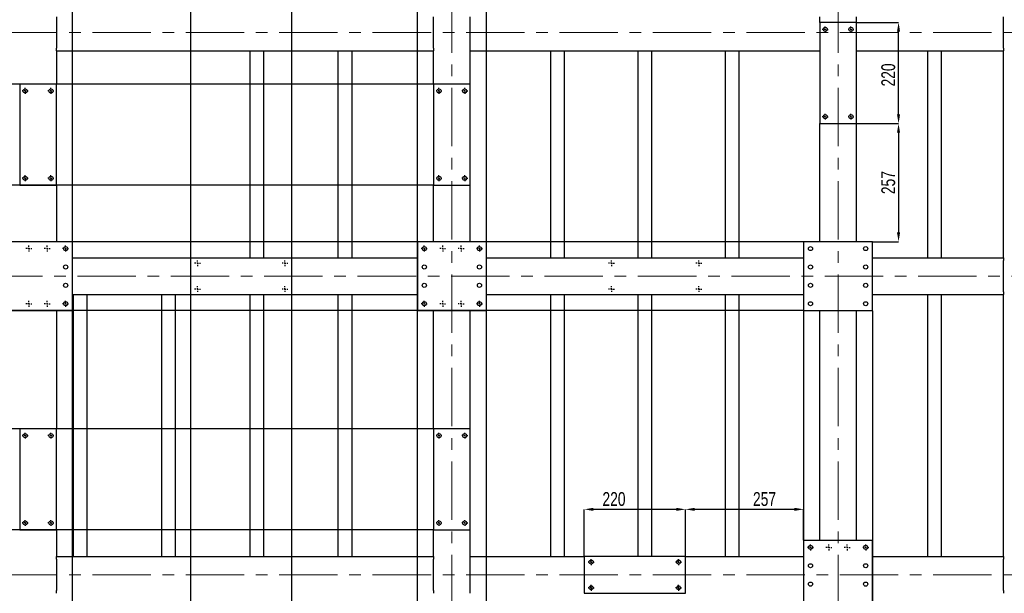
# Model space of a CAD drawing. Header units: millimetres. Extents: x 0 to 841, y 0 to 594.
# Tile 20 of 22: x 511 to 725, y 343 to 468. Entities that reach past the tile are written whole.
import ezdxf

# ---------------------------------------------------------------- set-up
doc = ezdxf.new("R2010")
doc.units = ezdxf.units.MM
doc.header["$PDSIZE"] = -1
doc.linetypes.add('CENTERX2', pattern=[20.32, 12.7, -2.54, 2.54, -2.54])
doc.layers.add('COTES', color=1, linetype='Continuous')
doc.layers.add('TRAIT-MIXTES', color=3, linetype='CENTERX2')
doc.layers.add('TRAIT-FORT', color=4, linetype='Continuous', lineweight=25)
doc.styles.add('SLDTEXTSTYLE0', font='TXT', dxfattribs={"width": 0.75})
doc.dimstyles.new('SLDDIMSTYLE2', dxfattribs={"dimtxt": 3, "dimasz": 2, "dimexe": 0, "dimexo": 0.0625, "dimgap": 0.75, "dimtad": 1, "dimdec": 0, "dimlfac": 10, "dimrnd": 1e-09, "dimzin": 12, "dimdsep": 46, "dimtxsty": 'SLDTEXTSTYLE0', "dimsah": 1, "dimcen": 0.09, "dimadec": 0, "dimazin": 3, "dimtfac": 1, "dimtdec": 0, "dimtofl": 0, "dimtmove": 0, "dimatfit": 3, "dimfxl": 1, "dimfrac": 2, "dimtolj": 1, "dimtzin": 12, "dimarcsym": 0})
doc.dimstyles.new('SLDDIMSTYLE3', dxfattribs={"dimtxt": 3, "dimasz": 2, "dimexe": 0, "dimexo": 0.0625, "dimgap": 0.75, "dimtad": 1, "dimdec": 0, "dimlfac": 10, "dimrnd": 1e-09, "dimzin": 12, "dimdsep": 46, "dimtxsty": 'SLDTEXTSTYLE0', "dimsah": 1, "dimcen": 0.09, "dimadec": 0, "dimazin": 3, "dimtfac": 1, "dimtdec": 0, "dimtmove": 0, "dimatfit": 0, "dimfxl": 1, "dimfrac": 2, "dimtolj": 1, "dimtzin": 12, "dimarcsym": 0})

# ---------------------------------------------------------------- blocks, each defined once
blk = doc.blocks.new('_D_31')
at = {"layer": 'COTES', "color": 0, "lineweight": -2, "transparency": 16777216}
for p, q in [((547.97, 269.16), (547.97, 505.94)), ((567.97, 505.94), (549.97, 505.94)), ((569.97, 269.16), (569.97, 505.94))]:
    blk.add_line(p, q, dxfattribs=at)
at = {"layer": 'COTES', "color": 0, "transparency": 16777216}
for points in [[(549.97, 506.27), (549.97, 505.61), (547.97, 505.94)], [(567.97, 506.27), (567.97, 505.61), (569.97, 505.94)]]:
    blk.add_solid(points, dxfattribs=at)
at = {"layer": 'Defpoints', "color": 0, "transparency": 16777216}
for p in [(547.97, 505.94), (547.97, 269.1), (569.97, 269.1)]:
    blk.add_point(p, dxfattribs=at)
at = {"layer": 'COTES', "color": 0, "transparency": 16777216, "insert": (558.97, 509.69), "char_height": 3, "attachment_point": 2, "style": 'SLDTEXTSTYLE0'}
blk.add_mtext('\\A1;220', dxfattribs=at)
blk = doc.blocks.new('_D_34')
at = {"layer": 'COTES', "color": 0, "lineweight": -2, "transparency": 16777216}
for p, q in [((600.71, 378.9), (497.27, 378.9)), ((497.27, 376.9), (497.27, 358.9)), ((600.71, 356.9), (497.27, 356.9))]:
    blk.add_line(p, q, dxfattribs=at)
at = {"layer": 'COTES', "color": 0, "transparency": 16777216}
for points in [[(496.94, 376.9), (497.61, 376.9), (497.27, 378.9)], [(496.94, 358.9), (497.61, 358.9), (497.27, 356.9)]]:
    blk.add_solid(points, dxfattribs=at)
at = {"layer": 'Defpoints', "color": 0, "transparency": 16777216}
for p in [(600.77, 378.9), (497.27, 356.9), (600.77, 356.9)]:
    blk.add_point(p, dxfattribs=at)
at = {"layer": 'COTES', "color": 0, "transparency": 16777216, "insert": (493.52, 367.9), "char_height": 3, "attachment_point": 2, "rotation": 90, "style": 'SLDTEXTSTYLE0'}
blk.add_mtext('\\A1;220', dxfattribs=at)
blk = doc.blocks.new('_D_36')
at = {"layer": 'COTES', "color": 0, "lineweight": -2, "transparency": 16777216}
for p, q in [((692.84, 467.3), (701.92, 467.3)), ((701.92, 447.3), (701.92, 465.3)), ((692.84, 445.3), (701.92, 445.3))]:
    blk.add_line(p, q, dxfattribs=at)
at = {"layer": 'COTES', "color": 0, "transparency": 16777216}
for points in [[(701.58, 465.3), (702.25, 465.3), (701.92, 467.3)], [(701.58, 447.3), (702.25, 447.3), (701.92, 445.3)]]:
    blk.add_solid(points, dxfattribs=at)
at = {"layer": 'Defpoints', "color": 0, "transparency": 16777216}
for p in [(692.77, 467.3), (701.92, 467.3), (692.77, 445.3)]:
    blk.add_point(p, dxfattribs=at)
at = {"layer": 'COTES', "color": 0, "transparency": 16777216, "insert": (698.17, 455.88), "char_height": 3, "attachment_point": 2, "rotation": 90, "style": 'SLDTEXTSTYLE0'}
blk.add_mtext('\\A1;220', dxfattribs=at)
blk = doc.blocks.new('_D_40')
at = {"layer": 'COTES', "color": 0, "lineweight": -2, "transparency": 16777216}
for p, q in [((597.27, 292.66), (597.27, 505.94)), ((610.27, 505.94), (599.27, 505.94)), ((612.27, 292.66), (612.27, 505.94))]:
    blk.add_line(p, q, dxfattribs=at)
at = {"layer": 'COTES', "color": 0, "transparency": 16777216}
for points in [[(599.27, 506.27), (599.27, 505.61), (597.27, 505.94)], [(610.27, 506.27), (610.27, 505.61), (612.27, 505.94)]]:
    blk.add_solid(points, dxfattribs=at)
at = {"layer": 'Defpoints', "color": 0, "transparency": 16777216}
for p in [(597.27, 505.94), (597.27, 292.6), (612.27, 292.6)]:
    blk.add_point(p, dxfattribs=at)
at = {"layer": 'COTES', "color": 0, "transparency": 16777216, "insert": (604.77, 509.69), "char_height": 3, "attachment_point": 2, "style": 'SLDTEXTSTYLE0'}
blk.add_mtext('\\A1;=150=', dxfattribs=at)
blk = doc.blocks.new('_D_41')
at = {"layer": 'COTES', "color": 0, "lineweight": -2, "transparency": 16777216}
for p, q in [((507.27, 272.66), (507.27, 505.94)), ((520.27, 505.94), (509.27, 505.94)), ((522.27, 272.66), (522.27, 505.94))]:
    blk.add_line(p, q, dxfattribs=at)
at = {"layer": 'COTES', "color": 0, "transparency": 16777216}
for points in [[(509.27, 506.27), (509.27, 505.61), (507.27, 505.94)], [(520.27, 506.27), (520.27, 505.61), (522.27, 505.94)]]:
    blk.add_solid(points, dxfattribs=at)
at = {"layer": 'Defpoints', "color": 0, "transparency": 16777216}
for p in [(507.27, 505.94), (507.27, 272.6), (522.27, 272.6)]:
    blk.add_point(p, dxfattribs=at)
at = {"layer": 'COTES', "color": 0, "transparency": 16777216, "insert": (514.77, 509.69), "char_height": 3, "attachment_point": 2, "style": 'SLDTEXTSTYLE0'}
blk.add_mtext('\\A1;=150=', dxfattribs=at)
blk = doc.blocks.new('_D_45')
at = {"layer": 'COTES', "color": 0, "lineweight": -2, "transparency": 16777216}
for p, q in [((681.27, 404.54), (681.27, 245.32)), ((696.27, 404.54), (696.27, 245.32)), ((683.27, 245.32), (694.27, 245.32))]:
    blk.add_line(p, q, dxfattribs=at)
at = {"layer": 'COTES', "color": 0, "transparency": 16777216}
for points in [[(683.27, 245.66), (683.27, 244.99), (681.27, 245.32)], [(694.27, 245.66), (694.27, 244.99), (696.27, 245.32)]]:
    blk.add_solid(points, dxfattribs=at)
at = {"layer": 'Defpoints', "color": 0, "transparency": 16777216}
for p in [(681.27, 404.6), (696.27, 404.6), (696.27, 245.32)]:
    blk.add_point(p, dxfattribs=at)
at = {"layer": 'COTES', "color": 0, "transparency": 16777216, "insert": (688.77, 249.07), "char_height": 3, "attachment_point": 2, "style": 'SLDTEXTSTYLE0'}
blk.add_mtext('\\A1;=150=', dxfattribs=at)
blk = doc.blocks.new('_D_50')
at = {"layer": 'COTES', "color": 0, "lineweight": -2, "transparency": 16777216}
for p, q in [((633.57, 351.16), (633.57, 361.37)), ((653.57, 361.37), (635.57, 361.37)), ((655.57, 351.16), (655.57, 361.37))]:
    blk.add_line(p, q, dxfattribs=at)
at = {"layer": 'COTES', "color": 0, "transparency": 16777216}
for points in [[(635.57, 361.7), (635.57, 361.03), (633.57, 361.37)], [(653.57, 361.7), (653.57, 361.03), (655.57, 361.37)]]:
    blk.add_solid(points, dxfattribs=at)
at = {"layer": 'Defpoints', "color": 0, "transparency": 16777216}
for p in [(633.57, 361.37), (633.57, 351.1), (655.57, 351.1)]:
    blk.add_point(p, dxfattribs=at)
at = {"layer": 'COTES', "color": 0, "transparency": 16777216, "insert": (640.03, 365.12), "char_height": 3, "attachment_point": 2, "style": 'SLDTEXTSTYLE0'}
blk.add_mtext('\\A1;220', dxfattribs=at)
blk = doc.blocks.new('_D_51')
at = {"layer": 'COTES', "color": 0, "lineweight": -2, "transparency": 16777216}
for p, q in [((655.57, 351.16), (655.57, 361.37)), ((679.27, 361.37), (657.57, 361.37)), ((681.27, 354.66), (681.27, 361.37))]:
    blk.add_line(p, q, dxfattribs=at)
at = {"layer": 'COTES', "color": 0, "transparency": 16777216}
for points in [[(657.57, 361.7), (657.57, 361.03), (655.57, 361.37)], [(679.27, 361.7), (679.27, 361.03), (681.27, 361.37)]]:
    blk.add_solid(points, dxfattribs=at)
at = {"layer": 'Defpoints', "color": 0, "transparency": 16777216}
for p in [(655.57, 361.37), (681.27, 354.6), (655.57, 351.1)]:
    blk.add_point(p, dxfattribs=at)
at = {"layer": 'COTES', "color": 0, "transparency": 16777216, "insert": (672.77, 365.12), "char_height": 3, "attachment_point": 2, "style": 'SLDTEXTSTYLE0'}
blk.add_mtext('\\A1;257', dxfattribs=at)
blk = doc.blocks.new('_D_53')
at = {"layer": 'COTES', "color": 0, "lineweight": -2, "transparency": 16777216}
for p, q in [((600.71, 453.9), (497.27, 453.9)), ((497.27, 451.9), (497.27, 433.9)), ((600.71, 431.9), (497.27, 431.9))]:
    blk.add_line(p, q, dxfattribs=at)
at = {"layer": 'COTES', "color": 0, "transparency": 16777216}
for points in [[(496.94, 451.9), (497.61, 451.9), (497.27, 453.9)], [(496.94, 433.9), (497.61, 433.9), (497.27, 431.9)]]:
    blk.add_solid(points, dxfattribs=at)
at = {"layer": 'Defpoints', "color": 0, "transparency": 16777216}
for p in [(600.77, 453.9), (497.27, 431.9), (600.77, 431.9)]:
    blk.add_point(p, dxfattribs=at)
at = {"layer": 'COTES', "color": 0, "transparency": 16777216, "insert": (493.52, 442.9), "char_height": 3, "attachment_point": 2, "rotation": 90, "style": 'SLDTEXTSTYLE0'}
blk.add_mtext('\\A1;220', dxfattribs=at)
blk = doc.blocks.new('_D_55')
at = {"layer": 'COTES', "color": 0, "lineweight": -2, "transparency": 16777216}
for p, q in [((681.21, 419.6), (497.27, 419.6)), ((497.27, 417.6), (497.27, 406.6)), ((681.21, 404.6), (497.27, 404.6))]:
    blk.add_line(p, q, dxfattribs=at)
at = {"layer": 'COTES', "color": 0, "transparency": 16777216}
for points in [[(496.94, 417.6), (497.61, 417.6), (497.27, 419.6)], [(496.94, 406.6), (497.61, 406.6), (497.27, 404.6)]]:
    blk.add_solid(points, dxfattribs=at)
at = {"layer": 'Defpoints', "color": 0, "transparency": 16777216}
for p in [(681.27, 419.6), (497.27, 404.6), (681.27, 404.6)]:
    blk.add_point(p, dxfattribs=at)
at = {"layer": 'COTES', "color": 0, "transparency": 16777216, "insert": (493.52, 412.1), "char_height": 3, "attachment_point": 2, "rotation": 90, "style": 'SLDTEXTSTYLE0'}
blk.add_mtext('\\A1;=150=', dxfattribs=at)
blk = doc.blocks.new('_D_58')
at = {"layer": 'COTES', "color": 0, "lineweight": -2, "transparency": 16777216}
for p, q in [((692.84, 445.3), (701.92, 445.3)), ((701.92, 443.3), (701.92, 421.6)), ((696.34, 419.6), (701.92, 419.6))]:
    blk.add_line(p, q, dxfattribs=at)
at = {"layer": 'COTES', "color": 0, "transparency": 16777216}
for points in [[(701.58, 443.3), (702.25, 443.3), (701.92, 445.3)], [(701.58, 421.6), (702.25, 421.6), (701.92, 419.6)]]:
    blk.add_solid(points, dxfattribs=at)
at = {"layer": 'Defpoints', "color": 0, "transparency": 16777216}
for p in [(692.77, 445.3), (696.27, 419.6), (701.92, 419.6)]:
    blk.add_point(p, dxfattribs=at)
at = {"layer": 'COTES', "color": 0, "transparency": 16777216, "insert": (698.17, 432.45), "char_height": 3, "attachment_point": 2, "rotation": 90, "style": 'SLDTEXTSTYLE0'}
blk.add_mtext('\\A1;257', dxfattribs=at)
blk = doc.blocks.new('_D_62')
at = {"layer": 'COTES', "color": 0, "lineweight": -2, "transparency": 16777216}
for p, q in [((699.64, 491.1), (762.94, 491.1)), ((762.94, 489.1), (762.94, 383.6)), ((732.34, 381.6), (762.94, 381.6))]:
    blk.add_line(p, q, dxfattribs=at)
at = {"layer": 'COTES', "color": 0, "transparency": 16777216}
for points in [[(762.6, 489.1), (763.27, 489.1), (762.94, 491.1)], [(762.6, 383.6), (763.27, 383.6), (762.94, 381.6)]]:
    blk.add_solid(points, dxfattribs=at)
at = {"layer": 'Defpoints', "color": 0, "transparency": 16777216}
for p in [(699.57, 491.1), (732.27, 381.6), (762.94, 381.6)]:
    blk.add_point(p, dxfattribs=at)
at = {"layer": 'COTES', "color": 0, "transparency": 16777216, "insert": (759.19, 436.35), "char_height": 3, "attachment_point": 2, "rotation": 90, "style": 'SLDTEXTSTYLE0'}
blk.add_mtext('\\A1;1095', dxfattribs=at)
blk = doc.blocks.new('SW_CENTERMARKSYMBOL_12')
at = {"layer": 'TRAIT-MIXTES', "color": 0}
for p, q in [((-0.4, 0), (-0.65, 0)), ((0, 0), (-0.2, 0)), ((0, 0.4), (0, 0.65)), ((0, 0), (0, 0.2)), ((0, 0), (0, -0.2)), ((0, 0), (0.2, 0)), ((0.4, 0), (0.65, 0)), ((0, -0.4), (0, -0.65))]:
    blk.add_line(p, q, dxfattribs=at)
blk = doc.blocks.new('SW_CENTERMARKSYMBOL_13')
at = {"layer": 'TRAIT-MIXTES', "color": 0}
for p, q in [((-0.4, 0), (-0.65, 0)), ((0, 0), (-0.2, 0)), ((0, 0.4), (0, 0.65)), ((0, 0), (0, 0.2)), ((0, 0), (0, -0.2)), ((0, 0), (0.2, 0)), ((0.4, 0), (0.65, 0)), ((0, -0.4), (0, -0.65))]:
    blk.add_line(p, q, dxfattribs=at)
blk = doc.blocks.new('SW_CENTERMARKSYMBOL_18')
at = {"layer": 'TRAIT-MIXTES', "color": 0}
for p, q in [((-0.4, 0), (-0.65, 0)), ((0, 0), (-0.2, 0)), ((0, 0.4), (0, 0.65)), ((0, 0), (0, 0.2)), ((0, 0), (0, -0.2)), ((0, 0), (0.2, 0)), ((0.4, 0), (0.65, 0)), ((0, -0.4), (0, -0.65))]:
    blk.add_line(p, q, dxfattribs=at)
blk = doc.blocks.new('SW_CENTERMARKSYMBOL_19')
at = {"layer": 'TRAIT-MIXTES', "color": 0}
for p, q in [((-0.4, 0), (-0.65, 0)), ((0, 0), (-0.2, 0)), ((0, 0.4), (0, 0.65)), ((0, 0), (0, 0.2)), ((0, 0), (0, -0.2)), ((0, 0), (0.2, 0)), ((0.4, 0), (0.65, 0)), ((0, -0.4), (0, -0.65))]:
    blk.add_line(p, q, dxfattribs=at)
blk = doc.blocks.new('SW_CENTERMARKSYMBOL_46')
at = {"layer": 'TRAIT-MIXTES', "color": 0}
for p, q in [((-0.4, 0), (-0.64, 0)), ((0, 0), (-0.2, 0)), ((0, 0.4), (0, 0.64)), ((0, 0), (0, 0.2)), ((0, 0), (0, -0.2)), ((0, 0), (0.2, 0)), ((0.4, 0), (0.64, 0)), ((0, -0.4), (0, -0.64))]:
    blk.add_line(p, q, dxfattribs=at)
blk = doc.blocks.new('SW_CENTERMARKSYMBOL_47')
at = {"layer": 'TRAIT-MIXTES', "color": 0}
for p, q in [((-0.4, 0), (-0.64, 0)), ((0, 0), (-0.2, 0)), ((0, 0.4), (0, 0.64)), ((0, 0), (0, 0.2)), ((0, 0), (0, -0.2)), ((0, 0), (0.2, 0)), ((0.4, 0), (0.64, 0)), ((0, -0.4), (0, -0.64))]:
    blk.add_line(p, q, dxfattribs=at)
blk = doc.blocks.new('SW_CENTERMARKSYMBOL_48')
at = {"layer": 'TRAIT-MIXTES', "color": 0}
for p, q in [((-0.4, 0), (-0.64, 0)), ((0, 0), (-0.2, 0)), ((0, 0.4), (0, 0.64)), ((0, 0), (0, 0.2)), ((0, 0), (0, -0.2)), ((0, 0), (0.2, 0)), ((0.4, 0), (0.64, 0)), ((0, -0.4), (0, -0.64))]:
    blk.add_line(p, q, dxfattribs=at)
blk = doc.blocks.new('SW_CENTERMARKSYMBOL_49')
at = {"layer": 'TRAIT-MIXTES', "color": 0}
for p, q in [((-0.4, 0), (-0.64, 0)), ((0, 0), (-0.2, 0)), ((0, 0.4), (0, 0.64)), ((0, 0), (0, 0.2)), ((0, 0), (0, -0.2)), ((0, 0), (0.2, 0)), ((0.4, 0), (0.64, 0)), ((0, -0.4), (0, -0.64))]:
    blk.add_line(p, q, dxfattribs=at)
blk = doc.blocks.new('SW_CENTERMARKSYMBOL_58')
at = {"layer": 'TRAIT-MIXTES', "color": 0}
for p, q in [((-0.4, 0), (-0.64, 0)), ((0, 0), (-0.2, 0)), ((0, 0.4), (0, 0.64)), ((0, 0), (0, 0.2)), ((0, 0), (0, -0.2)), ((0, 0), (0.2, 0)), ((0.4, 0), (0.64, 0)), ((0, -0.4), (0, -0.64))]:
    blk.add_line(p, q, dxfattribs=at)
blk = doc.blocks.new('SW_CENTERMARKSYMBOL_59')
at = {"layer": 'TRAIT-MIXTES', "color": 0}
for p, q in [((-0.4, 0), (-0.64, 0)), ((0, 0), (-0.2, 0)), ((0, 0.4), (0, 0.64)), ((0, 0), (0, 0.2)), ((0, 0), (0, -0.2)), ((0, 0), (0.2, 0)), ((0.4, 0), (0.64, 0)), ((0, -0.4), (0, -0.64))]:
    blk.add_line(p, q, dxfattribs=at)
blk = doc.blocks.new('SW_CENTERMARKSYMBOL_60')
at = {"layer": 'TRAIT-MIXTES', "color": 0}
for p, q in [((-0.4, 0), (-0.64, 0)), ((0, 0), (-0.2, 0)), ((0, 0.4), (0, 0.64)), ((0, 0), (0, 0.2)), ((0, 0), (0, -0.2)), ((0, 0), (0.2, 0)), ((0.4, 0), (0.64, 0)), ((0, -0.4), (0, -0.64))]:
    blk.add_line(p, q, dxfattribs=at)
blk = doc.blocks.new('SW_CENTERMARKSYMBOL_61')
at = {"layer": 'TRAIT-MIXTES', "color": 0}
for p, q in [((-0.4, 0), (-0.64, 0)), ((0, 0), (-0.2, 0)), ((0, 0.4), (0, 0.64)), ((0, 0), (0, 0.2)), ((0, 0), (0, -0.2)), ((0, 0), (0.2, 0)), ((0.4, 0), (0.64, 0)), ((0, -0.4), (0, -0.64))]:
    blk.add_line(p, q, dxfattribs=at)
blk = doc.blocks.new('SW_CENTERMARKSYMBOL_62')
at = {"layer": 'TRAIT-MIXTES', "color": 0}
for p, q in [((-0.4, 0), (-0.64, 0)), ((0, 0), (-0.2, 0)), ((0, 0.4), (0, 0.64)), ((0, 0), (0, 0.2)), ((0, 0), (0, -0.2)), ((0, 0), (0.2, 0)), ((0.4, 0), (0.64, 0)), ((0, -0.4), (0, -0.64))]:
    blk.add_line(p, q, dxfattribs=at)
blk = doc.blocks.new('SW_CENTERMARKSYMBOL_63')
at = {"layer": 'TRAIT-MIXTES', "color": 0}
for p, q in [((-0.4, 0), (-0.64, 0)), ((0, 0), (-0.2, 0)), ((0, 0.4), (0, 0.64)), ((0, 0), (0, 0.2)), ((0, 0), (0, -0.2)), ((0, 0), (0.2, 0)), ((0.4, 0), (0.64, 0)), ((0, -0.4), (0, -0.64))]:
    blk.add_line(p, q, dxfattribs=at)
blk = doc.blocks.new('SW_CENTERMARKSYMBOL_64')
at = {"layer": 'TRAIT-MIXTES', "color": 0}
for p, q in [((-0.4, 0), (-0.64, 0)), ((0, 0), (-0.2, 0)), ((0, 0.4), (0, 0.64)), ((0, 0), (0, 0.2)), ((0, 0), (0, -0.2)), ((0, 0), (0.2, 0)), ((0.4, 0), (0.64, 0)), ((0, -0.4), (0, -0.64))]:
    blk.add_line(p, q, dxfattribs=at)
blk = doc.blocks.new('SW_CENTERMARKSYMBOL_65')
at = {"layer": 'TRAIT-MIXTES', "color": 0}
for p, q in [((-0.4, 0), (-0.64, 0)), ((0, 0), (-0.2, 0)), ((0, 0.4), (0, 0.64)), ((0, 0), (0, 0.2)), ((0, 0), (0, -0.2)), ((0, 0), (0.2, 0)), ((0.4, 0), (0.64, 0)), ((0, -0.4), (0, -0.64))]:
    blk.add_line(p, q, dxfattribs=at)
blk = doc.blocks.new('SW_CENTERMARKSYMBOL_66')
at = {"layer": 'TRAIT-MIXTES', "color": 0}
for p, q in [((-0.4, 0), (-0.64, 0)), ((0, 0), (-0.2, 0)), ((0, 0.4), (0, 0.64)), ((0, 0), (0, 0.2)), ((0, 0), (0, -0.2)), ((0, 0), (0.2, 0)), ((0.4, 0), (0.64, 0)), ((0, -0.4), (0, -0.64))]:
    blk.add_line(p, q, dxfattribs=at)
blk = doc.blocks.new('SW_CENTERMARKSYMBOL_67')
at = {"layer": 'TRAIT-MIXTES', "color": 0}
for p, q in [((-0.4, 0), (-0.64, 0)), ((0, 0), (-0.2, 0)), ((0, 0.4), (0, 0.64)), ((0, 0), (0, 0.2)), ((0, 0), (0, -0.2)), ((0, 0), (0.2, 0)), ((0.4, 0), (0.64, 0)), ((0, -0.4), (0, -0.64))]:
    blk.add_line(p, q, dxfattribs=at)
blk = doc.blocks.new('SW_CENTERMARKSYMBOL_68')
at = {"layer": 'TRAIT-MIXTES', "color": 0}
for p, q in [((-0.4, 0), (-0.64, 0)), ((0, 0), (-0.2, 0)), ((0, 0.4), (0, 0.64)), ((0, 0), (0, 0.2)), ((0, 0), (0, -0.2)), ((0, 0), (0.2, 0)), ((0.4, 0), (0.64, 0)), ((0, -0.4), (0, -0.64))]:
    blk.add_line(p, q, dxfattribs=at)
blk = doc.blocks.new('SW_CENTERMARKSYMBOL_69')
at = {"layer": 'TRAIT-MIXTES', "color": 0}
for p, q in [((-0.4, 0), (-0.64, 0)), ((0, 0), (-0.2, 0)), ((0, 0.4), (0, 0.64)), ((0, 0), (0, 0.2)), ((0, 0), (0, -0.2)), ((0, 0), (0.2, 0)), ((0.4, 0), (0.64, 0)), ((0, -0.4), (0, -0.64))]:
    blk.add_line(p, q, dxfattribs=at)
blk = doc.blocks.new('SW_CENTERMARKSYMBOL_70')
at = {"layer": 'TRAIT-MIXTES', "color": 0}
for p, q in [((-0.4, 0), (-0.64, 0)), ((0, 0), (-0.2, 0)), ((0, 0.4), (0, 0.64)), ((0, 0), (0, 0.2)), ((0, 0), (0, -0.2)), ((0, 0), (0.2, 0)), ((0.4, 0), (0.64, 0)), ((0, -0.4), (0, -0.64))]:
    blk.add_line(p, q, dxfattribs=at)
blk = doc.blocks.new('SW_CENTERMARKSYMBOL_71')
at = {"layer": 'TRAIT-MIXTES', "color": 0}
for p, q in [((-0.4, 0), (-0.64, 0)), ((0, 0), (-0.2, 0)), ((0, 0.4), (0, 0.64)), ((0, 0), (0, 0.2)), ((0, 0), (0, -0.2)), ((0, 0), (0.2, 0)), ((0.4, 0), (0.64, 0)), ((0, -0.4), (0, -0.64))]:
    blk.add_line(p, q, dxfattribs=at)
blk = doc.blocks.new('SW_CENTERMARKSYMBOL_72')
at = {"layer": 'TRAIT-MIXTES', "color": 0}
for p, q in [((-0.4, 0), (-0.64, 0)), ((0, 0), (-0.2, 0)), ((0, 0.4), (0, 0.64)), ((0, 0), (0, 0.2)), ((0, 0), (0, -0.2)), ((0, 0), (0.2, 0)), ((0.4, 0), (0.64, 0)), ((0, -0.4), (0, -0.64))]:
    blk.add_line(p, q, dxfattribs=at)
blk = doc.blocks.new('SW_CENTERMARKSYMBOL_73')
at = {"layer": 'TRAIT-MIXTES', "color": 0}
for p, q in [((-0.4, 0), (-0.64, 0)), ((0, 0), (-0.2, 0)), ((0, 0.4), (0, 0.64)), ((0, 0), (0, 0.2)), ((0, 0), (0, -0.2)), ((0, 0), (0.2, 0)), ((0.4, 0), (0.64, 0)), ((0, -0.4), (0, -0.64))]:
    blk.add_line(p, q, dxfattribs=at)
blk = doc.blocks.new('SW_CENTERMARKSYMBOL_74')
at = {"layer": 'TRAIT-MIXTES', "color": 0}
for p, q in [((-0.4, 0), (-0.64, 0)), ((0, 0), (-0.2, 0)), ((0, 0.4), (0, 0.64)), ((0, 0), (0, 0.2)), ((0, 0), (0, -0.2)), ((0, 0), (0.2, 0)), ((0.4, 0), (0.64, 0)), ((0, -0.4), (0, -0.64))]:
    blk.add_line(p, q, dxfattribs=at)
blk = doc.blocks.new('SW_CENTERMARKSYMBOL_75')
at = {"layer": 'TRAIT-MIXTES', "color": 0}
for p, q in [((-0.4, 0), (-0.64, 0)), ((0, 0), (-0.2, 0)), ((0, 0.4), (0, 0.64)), ((0, 0), (0, 0.2)), ((0, 0), (0, -0.2)), ((0, 0), (0.2, 0)), ((0.4, 0), (0.64, 0)), ((0, -0.4), (0, -0.64))]:
    blk.add_line(p, q, dxfattribs=at)
blk = doc.blocks.new('SW_CENTERMARKSYMBOL_76')
at = {"layer": 'TRAIT-MIXTES', "color": 0}
for p, q in [((-0.4, 0), (-0.64, 0)), ((0, 0), (-0.2, 0)), ((0, 0.4), (0, 0.64)), ((0, 0), (0, 0.2)), ((0, 0), (0, -0.2)), ((0, 0), (0.2, 0)), ((0.4, 0), (0.64, 0)), ((0, -0.4), (0, -0.64))]:
    blk.add_line(p, q, dxfattribs=at)
blk = doc.blocks.new('SW_CENTERMARKSYMBOL_77')
at = {"layer": 'TRAIT-MIXTES', "color": 0}
for p, q in [((-0.4, 0), (-0.64, 0)), ((0, 0), (-0.2, 0)), ((0, 0.4), (0, 0.64)), ((0, 0), (0, 0.2)), ((0, 0), (0, -0.2)), ((0, 0), (0.2, 0)), ((0.4, 0), (0.64, 0)), ((0, -0.4), (0, -0.64))]:
    blk.add_line(p, q, dxfattribs=at)
blk = doc.blocks.new('SW_CENTERMARKSYMBOL_78')
at = {"layer": 'TRAIT-MIXTES', "color": 0}
for p, q in [((-0.4, 0), (-0.64, 0)), ((0, 0), (-0.2, 0)), ((0, 0.4), (0, 0.64)), ((0, 0), (0, 0.2)), ((0, 0), (0, -0.2)), ((0, 0), (0.2, 0)), ((0.4, 0), (0.64, 0)), ((0, -0.4), (0, -0.64))]:
    blk.add_line(p, q, dxfattribs=at)
blk = doc.blocks.new('SW_CENTERMARKSYMBOL_79')
at = {"layer": 'TRAIT-MIXTES', "color": 0}
for p, q in [((-0.4, 0), (-0.64, 0)), ((0, 0), (-0.2, 0)), ((0, 0.4), (0, 0.64)), ((0, 0), (0, 0.2)), ((0, 0), (0, -0.2)), ((0, 0), (0.2, 0)), ((0.4, 0), (0.64, 0)), ((0, -0.4), (0, -0.64))]:
    blk.add_line(p, q, dxfattribs=at)
blk = doc.blocks.new('SW_CENTERMARKSYMBOL_80')
at = {"layer": 'TRAIT-MIXTES', "color": 0}
for p, q in [((-0.4, 0), (-0.64, 0)), ((0, 0), (-0.2, 0)), ((0, 0.4), (0, 0.64)), ((0, 0), (0, 0.2)), ((0, 0), (0, -0.2)), ((0, 0), (0.2, 0)), ((0.4, 0), (0.64, 0)), ((0, -0.4), (0, -0.64))]:
    blk.add_line(p, q, dxfattribs=at)
blk = doc.blocks.new('SW_CENTERMARKSYMBOL_81')
at = {"layer": 'TRAIT-MIXTES', "color": 0}
for p, q in [((-0.4, 0), (-0.64, 0)), ((0, 0), (-0.2, 0)), ((0, 0.4), (0, 0.64)), ((0, 0), (0, 0.2)), ((0, 0), (0, -0.2)), ((0, 0), (0.2, 0)), ((0.4, 0), (0.64, 0)), ((0, -0.4), (0, -0.64))]:
    blk.add_line(p, q, dxfattribs=at)
blk = doc.blocks.new('SW_CENTERMARKSYMBOL_82')
at = {"layer": 'TRAIT-MIXTES', "color": 0}
for p, q in [((-0.4, 0), (-0.64, 0)), ((0, 0), (-0.2, 0)), ((0, 0.4), (0, 0.64)), ((0, 0), (0, 0.2)), ((0, 0), (0, -0.2)), ((0, 0), (0.2, 0)), ((0.4, 0), (0.64, 0)), ((0, -0.4), (0, -0.64))]:
    blk.add_line(p, q, dxfattribs=at)
blk = doc.blocks.new('SW_CENTERMARKSYMBOL_83')
at = {"layer": 'TRAIT-MIXTES', "color": 0}
for p, q in [((-0.4, 0), (-0.64, 0)), ((0, 0), (-0.2, 0)), ((0, 0.4), (0, 0.64)), ((0, 0), (0, 0.2)), ((0, 0), (0, -0.2)), ((0, 0), (0.2, 0)), ((0.4, 0), (0.64, 0)), ((0, -0.4), (0, -0.64))]:
    blk.add_line(p, q, dxfattribs=at)
blk = doc.blocks.new('SW_CENTERMARKSYMBOL_84')
at = {"layer": 'TRAIT-MIXTES', "color": 0}
for p, q in [((-0.4, 0), (-0.64, 0)), ((0, 0), (-0.2, 0)), ((0, 0.4), (0, 0.64)), ((0, 0), (0, 0.2)), ((0, 0), (0, -0.2)), ((0, 0), (0.2, 0)), ((0.4, 0), (0.64, 0)), ((0, -0.4), (0, -0.64))]:
    blk.add_line(p, q, dxfattribs=at)
blk = doc.blocks.new('SW_CENTERMARKSYMBOL_85')
at = {"layer": 'TRAIT-MIXTES', "color": 0}
for p, q in [((-0.4, 0), (-0.64, 0)), ((0, 0), (-0.2, 0)), ((0, 0.4), (0, 0.64)), ((0, 0), (0, 0.2)), ((0, 0), (0, -0.2)), ((0, 0), (0.2, 0)), ((0.4, 0), (0.64, 0)), ((0, -0.4), (0, -0.64))]:
    blk.add_line(p, q, dxfattribs=at)
blk = doc.blocks.new('SW_CENTERMARKSYMBOL_106')
at = {"layer": 'TRAIT-MIXTES', "color": 0}
for p, q in [((-0.4, 0), (-0.65, 0)), ((0, 0), (-0.2, 0)), ((0, 0.4), (0, 0.65)), ((0, 0), (0, 0.2)), ((0, 0), (0, -0.2)), ((0, 0), (0.2, 0)), ((0.4, 0), (0.65, 0)), ((0, -0.4), (0, -0.65))]:
    blk.add_line(p, q, dxfattribs=at)
blk = doc.blocks.new('SW_CENTERMARKSYMBOL_109')
at = {"layer": 'TRAIT-MIXTES', "color": 0}
for p, q in [((-0.4, 0), (-0.65, 0)), ((0, 0), (-0.2, 0)), ((0, 0.4), (0, 0.65)), ((0, 0), (0, 0.2)), ((0, 0), (0, -0.2)), ((0, 0), (0.2, 0)), ((0.4, 0), (0.65, 0)), ((0, -0.4), (0, -0.65))]:
    blk.add_line(p, q, dxfattribs=at)
blk = doc.blocks.new('SW_CENTERMARKSYMBOL_110')
at = {"layer": 'TRAIT-MIXTES', "color": 0}
for p, q in [((-0.4, 0), (-0.65, 0)), ((0, 0), (-0.2, 0)), ((0, 0.4), (0, 0.65)), ((0, 0), (0, 0.2)), ((0, 0), (0, -0.2)), ((0, 0), (0.2, 0)), ((0.4, 0), (0.65, 0)), ((0, -0.4), (0, -0.65))]:
    blk.add_line(p, q, dxfattribs=at)
blk = doc.blocks.new('SW_CENTERMARKSYMBOL_111')
at = {"layer": 'TRAIT-MIXTES', "color": 0}
for p, q in [((-0.4, 0), (-0.65, 0)), ((0, 0), (-0.2, 0)), ((0, 0.4), (0, 0.65)), ((0, 0), (0, 0.2)), ((0, 0), (0, -0.2)), ((0, 0), (0.2, 0)), ((0.4, 0), (0.65, 0)), ((0, -0.4), (0, -0.65))]:
    blk.add_line(p, q, dxfattribs=at)
blk = doc.blocks.new('SW_CENTERMARKSYMBOL_112')
at = {"layer": 'TRAIT-MIXTES', "color": 0}
for p, q in [((-0.4, 0), (-0.65, 0)), ((0, 0), (-0.2, 0)), ((0, 0.4), (0, 0.65)), ((0, 0), (0, 0.2)), ((0, 0), (0, -0.2)), ((0, 0), (0.2, 0)), ((0.4, 0), (0.65, 0)), ((0, -0.4), (0, -0.65))]:
    blk.add_line(p, q, dxfattribs=at)
blk = doc.blocks.new('SW_CENTERMARKSYMBOL_113')
at = {"layer": 'TRAIT-MIXTES', "color": 0}
for p, q in [((-0.4, 0), (-0.65, 0)), ((0, 0), (-0.2, 0)), ((0, 0.4), (0, 0.65)), ((0, 0), (0, 0.2)), ((0, 0), (0, -0.2)), ((0, 0), (0.2, 0)), ((0.4, 0), (0.65, 0)), ((0, -0.4), (0, -0.65))]:
    blk.add_line(p, q, dxfattribs=at)
blk = doc.blocks.new('SW_CENTERMARKSYMBOL_116')
at = {"layer": 'TRAIT-MIXTES', "color": 0}
for p, q in [((-0.4, 0), (-0.65, 0)), ((0, 0), (-0.2, 0)), ((0, 0.4), (0, 0.65)), ((0, 0), (0, 0.2)), ((0, 0), (0, -0.2)), ((0, 0), (0.2, 0)), ((0.4, 0), (0.65, 0)), ((0, -0.4), (0, -0.65))]:
    blk.add_line(p, q, dxfattribs=at)
blk = doc.blocks.new('SW_CENTERMARKSYMBOL_117')
at = {"layer": 'TRAIT-MIXTES', "color": 0}
for p, q in [((-0.4, 0), (-0.65, 0)), ((0, 0), (-0.2, 0)), ((0, 0.4), (0, 0.65)), ((0, 0), (0, 0.2)), ((0, 0), (0, -0.2)), ((0, 0), (0.2, 0)), ((0.4, 0), (0.65, 0)), ((0, -0.4), (0, -0.65))]:
    blk.add_line(p, q, dxfattribs=at)
blk = doc.blocks.new('SW_CENTERMARKSYMBOL_118')
at = {"layer": 'TRAIT-MIXTES', "color": 0}
for p, q in [((-0.4, 0), (-0.65, 0)), ((0, 0), (-0.2, 0)), ((0, 0.4), (0, 0.65)), ((0, 0), (0, 0.2)), ((0, 0), (0, -0.2)), ((0, 0), (0.2, 0)), ((0.4, 0), (0.65, 0)), ((0, -0.4), (0, -0.65))]:
    blk.add_line(p, q, dxfattribs=at)
blk = doc.blocks.new('SW_CENTERMARKSYMBOL_119')
at = {"layer": 'TRAIT-MIXTES', "color": 0}
for p, q in [((-0.4, 0), (-0.65, 0)), ((0, 0), (-0.2, 0)), ((0, 0.4), (0, 0.65)), ((0, 0), (0, 0.2)), ((0, 0), (0, -0.2)), ((0, 0), (0.2, 0)), ((0.4, 0), (0.65, 0)), ((0, -0.4), (0, -0.65))]:
    blk.add_line(p, q, dxfattribs=at)
blk = doc.blocks.new('SW_CENTERMARKSYMBOL_120')
at = {"layer": 'TRAIT-MIXTES', "color": 0}
for p, q in [((-0.4, 0), (-0.65, 0)), ((0, 0), (-0.2, 0)), ((0, 0.4), (0, 0.65)), ((0, 0), (0, 0.2)), ((0, 0), (0, -0.2)), ((0, 0), (0.2, 0)), ((0.4, 0), (0.65, 0)), ((0, -0.4), (0, -0.65))]:
    blk.add_line(p, q, dxfattribs=at)
blk = doc.blocks.new('SW_CENTERMARKSYMBOL_121')
at = {"layer": 'TRAIT-MIXTES', "color": 0}
for p, q in [((-0.4, 0), (-0.65, 0)), ((0, 0), (-0.2, 0)), ((0, 0.4), (0, 0.65)), ((0, 0), (0, 0.2)), ((0, 0), (0, -0.2)), ((0, 0), (0.2, 0)), ((0.4, 0), (0.65, 0)), ((0, -0.4), (0, -0.65))]:
    blk.add_line(p, q, dxfattribs=at)
blk = doc.blocks.new('SW_CENTERMARKSYMBOL_122')
at = {"layer": 'TRAIT-MIXTES', "color": 0}
for p, q in [((-0.4, 0), (-0.65, 0)), ((0, 0), (-0.2, 0)), ((0, 0.4), (0, 0.65)), ((0, 0), (0, 0.2)), ((0, 0), (0, -0.2)), ((0, 0), (0.2, 0)), ((0.4, 0), (0.65, 0)), ((0, -0.4), (0, -0.65))]:
    blk.add_line(p, q, dxfattribs=at)
blk = doc.blocks.new('SW_CENTERMARKSYMBOL_123')
at = {"layer": 'TRAIT-MIXTES', "color": 0}
for p, q in [((-0.4, 0), (-0.65, 0)), ((0, 0), (-0.2, 0)), ((0, 0.4), (0, 0.65)), ((0, 0), (0, 0.2)), ((0, 0), (0, -0.2)), ((0, 0), (0.2, 0)), ((0.4, 0), (0.65, 0)), ((0, -0.4), (0, -0.65))]:
    blk.add_line(p, q, dxfattribs=at)

msp = doc.modelspace()

# ---------------------------------------------------------------- linework, layer by layer
at = {"layer": 'TRAIT-FORT', "lineweight": 25}
for p, q in [((518.77, 468.5), (518.77, 461.7)), ((600.77, 461.7), (600.77, 468.5)), ((608.77, 461.7), (608.77, 468.5)), ((684.77, 467.3), (684.77, 468.5)), ((684.77, 467.3), (684.77, 445.3)), ((692.77, 467.3), (684.77, 467.3)), ((692.77, 467.3), (692.77, 468.5)), ((692.77, 445.3), (692.77, 467.3)), ((724.77, 461.7), (724.77, 468.5)), ((518.77, 461.1), (518.77, 461.7)), ((518.77, 461.1), (600.77, 461.1)), ((518.77, 461.1), (518.77, 453.9)), ((560.87, 416.1), (560.87, 461.1)), ((563.87, 416.1), (563.87, 461.1)), ((580.07, 416.1), (580.07, 461.1)), ((583.07, 416.1), (583.07, 461.1)), ((600.77, 461.7), (600.77, 461.1)), ((600.77, 453.9), (600.77, 461.1)), ((608.77, 461.1), (608.77, 461.7)), ((608.77, 453.9), (608.77, 461.1)), ((608.77, 461.1), (684.77, 461.1)), ((626.27, 416.1), (626.27, 461.1)), ((629.27, 416.1), (629.27, 461.1)), ((645.27, 416.1), (645.27, 461.1)), ((648.27, 416.1), (648.27, 461.1)), ((664.27, 416.1), (664.27, 461.1)), ((667.27, 416.1), (667.27, 461.1)), ((692.77, 461.1), (724.77, 461.1)), ((708.27, 416.1), (708.27, 461.1)), ((711.27, 416.1), (711.27, 461.1)), ((724.77, 461.7), (724.77, 461.1)), ((724.77, 416.1), (724.77, 461.1)), ((518.77, 453.9), (510.77, 453.9)), ((510.77, 453.9), (510.77, 431.9)), ((518.77, 431.9), (518.77, 453.9)), ((600.77, 453.9), (600.77, 431.9)), ((608.77, 453.9), (600.77, 453.9)), ((608.77, 431.9), (608.77, 453.9)), ((684.77, 445.3), (692.77, 445.3)), ((684.77, 419.6), (684.77, 445.3)), ((692.77, 419.6), (692.77, 445.3)), ((510.77, 431.9), (518.77, 431.9)), ((518.77, 431.9), (518.77, 419.6)), ((600.77, 431.9), (608.77, 431.9)), ((600.77, 419.6), (600.77, 431.9)), ((608.77, 419.6), (608.77, 431.9)), ((522.27, 419.6), (507.27, 419.6)), ((522.27, 404.6), (522.27, 419.6)), ((612.27, 419.6), (597.27, 419.6)), ((597.27, 419.6), (597.27, 404.6)), ((612.27, 404.6), (612.27, 419.6)), ((696.27, 419.6), (681.27, 419.6)), ((681.27, 419.6), (681.27, 404.6)), ((696.27, 404.6), (696.27, 419.6)), ((522.27, 416.1), (597.27, 416.1)), ((612.27, 416.1), (681.27, 416.1)), ((696.27, 416.1), (724.77, 416.1)), ((724.77, 416.1), (724.77, 415.5)), ((724.77, 408.7), (724.77, 415.5)), ((522.27, 408.1), (597.27, 408.1)), ((522.47, 351.1), (522.47, 408.1)), ((525.47, 351.1), (525.47, 408.1)), ((541.67, 351.1), (541.67, 408.1)), ((544.67, 351.1), (544.67, 408.1)), ((560.87, 351.1), (560.87, 408.1)), ((563.87, 351.1), (563.87, 408.1)), ((580.07, 351.1), (580.07, 408.1)), ((583.07, 351.1), (583.07, 408.1)), ((612.27, 408.1), (681.27, 408.1)), ((626.27, 351.1), (626.27, 408.1)), ((629.27, 351.1), (629.27, 408.1)), ((645.27, 351.1), (645.27, 408.1)), ((648.27, 351.1), (648.27, 408.1)), ((664.27, 351.1), (664.27, 408.1)), ((667.27, 351.1), (667.27, 408.1)), ((696.27, 408.1), (724.77, 408.1)), ((708.27, 351.1), (708.27, 408.1)), ((711.27, 351.1), (711.27, 408.1)), ((724.77, 408.7), (724.77, 408.1)), ((724.77, 351.1), (724.77, 408.1)), ((507.27, 404.6), (522.27, 404.6)), ((518.77, 404.6), (518.77, 378.9)), ((597.27, 404.6), (612.27, 404.6)), ((600.77, 378.9), (600.77, 404.6)), ((608.77, 378.9), (608.77, 404.6)), ((681.27, 404.6), (696.27, 404.6)), ((684.77, 354.6), (684.77, 404.6)), ((692.77, 354.6), (692.77, 404.6)), ((518.77, 378.9), (510.77, 378.9)), ((510.77, 378.9), (510.77, 356.9)), ((518.77, 356.9), (518.77, 378.9)), ((600.77, 378.9), (600.77, 356.9)), ((608.77, 378.9), (600.77, 378.9)), ((608.77, 356.9), (608.77, 378.9)), ((510.77, 356.9), (518.77, 356.9)), ((518.77, 356.9), (518.77, 351.1)), ((600.77, 356.9), (608.77, 356.9)), ((600.77, 351.1), (600.77, 356.9)), ((608.77, 351.1), (608.77, 356.9)), ((696.27, 354.6), (681.27, 354.6)), ((681.27, 354.6), (681.27, 339.6)), ((696.27, 339.6), (696.27, 354.6)), ((518.77, 350.5), (518.77, 351.1)), ((518.77, 351.1), (600.77, 351.1)), ((518.77, 350.5), (518.77, 343.7)), ((600.77, 351.1), (600.77, 350.5)), ((600.77, 343.7), (600.77, 350.5)), ((608.77, 351.1), (633.57, 351.1)), ((608.77, 350.5), (608.77, 351.1)), ((608.77, 343.7), (608.77, 350.5)), ((655.57, 351.1), (633.57, 351.1)), ((633.57, 351.1), (633.57, 343.1)), ((655.57, 343.1), (655.57, 351.1)), ((655.57, 351.1), (681.27, 351.1)), ((696.27, 351.1), (724.77, 351.1)), ((724.77, 351.1), (724.77, 350.5)), ((724.77, 343.7), (724.77, 350.5)), ((518.77, 343.1), (518.77, 343.7)), ((600.77, 343.7), (600.77, 343.1)), ((608.77, 343.1), (608.77, 343.7)), ((633.57, 343.1), (655.57, 343.1)), ((724.77, 343.7), (724.77, 343.1))]:
    msp.add_line(p, q, dxfattribs=at)
for centre, radius in [((685.97, 465.8), 0.44), ((691.57, 465.8), 0.44), ((511.97, 452.4), 0.44), ((517.57, 452.4), 0.44), ((601.97, 452.4), 0.44), ((607.57, 452.4), 0.44), ((685.97, 446.8), 0.44), ((691.57, 446.8), 0.44), ((511.97, 433.4), 0.44), ((517.57, 433.4), 0.44), ((601.97, 433.4), 0.44), ((607.57, 433.4), 0.44), ((520.77, 418.1), 0.45), ((598.77, 418.1), 0.45), ((610.77, 418.1), 0.45), ((682.77, 418.1), 0.45), ((694.77, 418.1), 0.45), ((520.77, 414.1), 0.45), ((598.77, 414.1), 0.45), ((610.77, 414.1), 0.45), ((682.77, 414.1), 0.45), ((694.77, 414.1), 0.45), ((520.77, 410.1), 0.45), ((598.77, 410.1), 0.45), ((610.77, 410.1), 0.45), ((682.77, 410.1), 0.45), ((694.77, 410.1), 0.45), ((520.77, 406.1), 0.45), ((598.77, 406.1), 0.45), ((610.77, 406.1), 0.45), ((682.77, 406.1), 0.45), ((694.77, 406.1), 0.45), ((511.97, 377.4), 0.44), ((517.57, 377.4), 0.44), ((601.97, 377.4), 0.44), ((607.57, 377.4), 0.44), ((511.97, 358.4), 0.44), ((517.57, 358.4), 0.44), ((601.97, 358.4), 0.44), ((607.57, 358.4), 0.44), ((682.77, 353.1), 0.45), ((694.77, 353.1), 0.45), ((635.07, 349.9), 0.44), ((654.07, 349.9), 0.44), ((682.77, 349.1), 0.45), ((694.77, 349.1), 0.45), ((682.77, 345.1), 0.45), ((694.77, 345.1), 0.45), ((635.07, 344.3), 0.44), ((654.07, 344.3), 0.44)]:
    msp.add_circle(centre, radius, dxfattribs=at)
at = {"layer": 'TRAIT-MIXTES', "lineweight": 18}
for p, q in [((604.77, 257.51), (604.77, 496.27)), ((688.77, 257.51), (688.77, 483.1)), ((506.26, 465.1), (735.44, 465.1)), ((503, 412.1), (735.44, 412.1)), ((506.26, 347.1), (735.44, 347.1))]:
    msp.add_line(p, q, dxfattribs=at)

# ---------------------------------------------------------------- block references
at = {"layer": 'TRAIT-MIXTES'}
for name, p in [('SW_CENTERMARKSYMBOL_69', (685.97, 465.8)), ('SW_CENTERMARKSYMBOL_68', (691.57, 465.8)), ('SW_CENTERMARKSYMBOL_85', (511.97, 452.4)), ('SW_CENTERMARKSYMBOL_84', (517.57, 452.4)), ('SW_CENTERMARKSYMBOL_77', (601.97, 452.4)), ('SW_CENTERMARKSYMBOL_76', (607.57, 452.4)), ('SW_CENTERMARKSYMBOL_67', (685.97, 446.8)), ('SW_CENTERMARKSYMBOL_66', (691.57, 446.8)), ('SW_CENTERMARKSYMBOL_83', (511.97, 433.4)), ('SW_CENTERMARKSYMBOL_82', (517.57, 433.4)), ('SW_CENTERMARKSYMBOL_75', (601.97, 433.4)), ('SW_CENTERMARKSYMBOL_74', (607.57, 433.4)), ('SW_CENTERMARKSYMBOL_106', (512.77, 418.1)), ('SW_CENTERMARKSYMBOL_112', (516.77, 418.1)), ('SW_CENTERMARKSYMBOL_113', (520.77, 418.1)), ('SW_CENTERMARKSYMBOL_117', (598.77, 418.1)), ('SW_CENTERMARKSYMBOL_116', (602.77, 418.1)), ('SW_CENTERMARKSYMBOL_122', (606.77, 418.1)), ('SW_CENTERMARKSYMBOL_123', (610.77, 418.1)), ('SW_CENTERMARKSYMBOL_81', (549.47, 414.9)), ('SW_CENTERMARKSYMBOL_79', (568.47, 414.9)), ('SW_CENTERMARKSYMBOL_73', (639.47, 414.9)), ('SW_CENTERMARKSYMBOL_71', (658.47, 414.9)), ('SW_CENTERMARKSYMBOL_80', (549.47, 409.3)), ('SW_CENTERMARKSYMBOL_78', (568.47, 409.3)), ('SW_CENTERMARKSYMBOL_72', (639.47, 409.3)), ('SW_CENTERMARKSYMBOL_70', (658.47, 409.3)), ('SW_CENTERMARKSYMBOL_109', (512.77, 406.1)), ('SW_CENTERMARKSYMBOL_110', (516.77, 406.1)), ('SW_CENTERMARKSYMBOL_111', (520.77, 406.1)), ('SW_CENTERMARKSYMBOL_118', (598.77, 406.1)), ('SW_CENTERMARKSYMBOL_119', (602.77, 406.1)), ('SW_CENTERMARKSYMBOL_120', (606.77, 406.1)), ('SW_CENTERMARKSYMBOL_121', (610.77, 406.1)), ('SW_CENTERMARKSYMBOL_49', (511.97, 377.4)), ('SW_CENTERMARKSYMBOL_48', (517.57, 377.4)), ('SW_CENTERMARKSYMBOL_61', (601.97, 377.4)), ('SW_CENTERMARKSYMBOL_60', (607.57, 377.4)), ('SW_CENTERMARKSYMBOL_47', (511.97, 358.4)), ('SW_CENTERMARKSYMBOL_46', (517.57, 358.4)), ('SW_CENTERMARKSYMBOL_59', (601.97, 358.4)), ('SW_CENTERMARKSYMBOL_58', (607.57, 358.4)), ('SW_CENTERMARKSYMBOL_13', (682.77, 353.1)), ('SW_CENTERMARKSYMBOL_12', (686.77, 353.1)), ('SW_CENTERMARKSYMBOL_18', (690.77, 353.1)), ('SW_CENTERMARKSYMBOL_19', (694.77, 353.1)), ('SW_CENTERMARKSYMBOL_65', (635.07, 349.9)), ('SW_CENTERMARKSYMBOL_63', (654.07, 349.9)), ('SW_CENTERMARKSYMBOL_64', (635.07, 344.3)), ('SW_CENTERMARKSYMBOL_62', (654.07, 344.3))]:
    msp.add_blockref(name, p, dxfattribs=at)

# ---------------------------------------------------------------- dimensions: what is measured, and where the dimension line sits
at = {"layer": 'COTES'}
for base, p1, p2, dimstyle, picture, middle in [((507.27, 505.94), (522.27, 272.6), (507.27, 272.6), 'SLDDIMSTYLE3', '_D_41', (514.77, 505.94)), ((597.27, 505.94), (612.27, 292.6), (597.27, 292.6), 'SLDDIMSTYLE3', '_D_40', (604.77, 505.94)), ((696.27, 245.32), (681.27, 404.6), (696.27, 404.6), 'SLDDIMSTYLE2', '_D_45', (688.77, 245.32))]:
    dim = msp.add_linear_dim(base=base, p1=p1, p2=p2, text='=<>=', dimstyle=dimstyle, dxfattribs=at)
    dim.commit()
    dim.dimension.update_dxf_attribs({"geometry": picture, "text_midpoint": middle, "dimtype": 160})
for base, p1, p2, picture, middle in [((547.97, 505.94), (569.97, 269.1), (547.97, 269.1), '_D_31', (558.97, 505.94)), ((633.57, 361.37), (655.57, 351.1), (633.57, 351.1), '_D_50', (640.03, 361.37)), ((655.57, 361.37), (681.27, 354.6), (655.57, 351.1), '_D_51', (672.77, 361.37))]:
    dim = msp.add_linear_dim(base=base, p1=p1, p2=p2, dimstyle='SLDDIMSTYLE2', dxfattribs=at)
    dim.commit()
    dim.dimension.update_dxf_attribs({"geometry": picture, "text_midpoint": middle, "dimtype": 160})
for base, p1, p2, picture, middle in [((762.94, 381.6), (699.57, 491.1), (732.27, 381.6), '_D_62', (762.94, 436.35)), ((701.92, 467.3), (692.77, 445.3), (692.77, 467.3), '_D_36', (701.92, 455.88)), ((497.27, 431.9), (600.77, 453.9), (600.77, 431.9), '_D_53', (497.27, 442.9)), ((701.92, 419.6), (692.77, 445.3), (696.27, 419.6), '_D_58', (701.92, 432.45)), ((497.27, 356.9), (600.77, 378.9), (600.77, 356.9), '_D_34', (497.27, 367.9))]:
    dim = msp.add_linear_dim(base=base, p1=p1, p2=p2, angle=90, dimstyle='SLDDIMSTYLE2', dxfattribs=at)
    dim.commit()
    dim.dimension.update_dxf_attribs({"geometry": picture, "text_midpoint": middle, "dimtype": 160})
dim = msp.add_linear_dim(base=(497.27, 404.6), p1=(681.27, 419.6), p2=(681.27, 404.6), angle=90, text='=<>=', dimstyle='SLDDIMSTYLE2', dxfattribs=at)
dim.commit()
dim.dimension.update_dxf_attribs({"geometry": '_D_55', "text_midpoint": (497.27, 412.1), "dimtype": 160})

doc.saveas('drawing.dxf')
